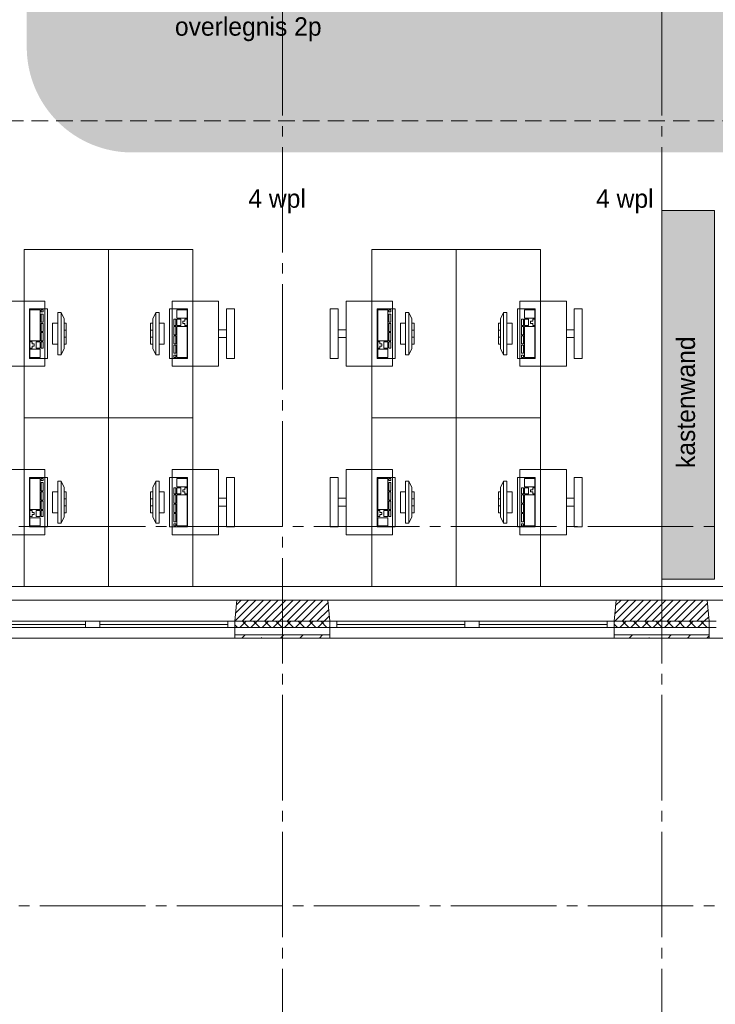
# Paper-space layout '19061B VOn 012b Plattegrond tweede verdieping' of a CAD drawing. Header units: millimetres. Extents: x 10 to 1052, y 0 to 594.
# Tile 24 of 50: x 498 to 564, y 305 to 399. Entities that reach past the tile are written whole.
import ezdxf
from ezdxf.xclip import XClip

# ---------------------------------------------------------------- set-up
doc = ezdxf.new("R2010")
doc.units = ezdxf.units.MM
doc.header["$MEASUREMENT"] = 0
doc.header["$XCLIPFRAME"] = 0
doc.linetypes.add('B0204', pattern=[13, 10, -1, 1, -1])
doc.linetypes.add('B0701', pattern=[2.3412, 1.56, -0.7812])
for name, color, linetype in [('21 Buitenwanden', 7, 'Continuous'), ('21 Buitenwanden Doorsnede-arcering', 7, 'Continuous'), ('21 Buitenwanden Laagscheidingslijnen', 7, 'Continuous'), ('21 Buitenwanden Ramen', 7, 'Continuous'), ('23 Vloeren', 7, 'Continuous'), ('67 Radiatoren - lijn', 7, 'Continuous'), ('82 Interieur', 7, 'Continuous'), ('A Stramien', 7, 'Continuous'), ('New_82 Interieur', 7, 'Continuous'), ('New_82 Interieur 2D arcering', 7, 'Continuous'), ('New_Z Ruimtebenaming', 7, 'Continuous')]:
    doc.layers.add(name, color=color, linetype=linetype)
doc.styles.add('GENERATED_STYLE_5', font='txt')
pattern_1 = [(45, (162.7604, 134.7577), (-1.838478, 1.838478), []), (45, (161.8411, 135.677), (-1.838478, 1.838478), [1.95, -0.65, 0, -0.65])]
pattern_2 = [(45, (162.7604, 134.7577), (-0.5303301, 0.5303301), []), (135, (162.7604, 134.7577), (0.5303301, 0.5303301), [])]
pattern_3 = [(45, (162.76037, 134.7577), (-0.3535534, 0.3535534), [])]

# ---------------------------------------------------------------- blocks, each defined once
blk = doc.blocks.new('Drawing_2_1', base_point=(162.76, 134.758))
at = {"layer": '21 Buitenwanden Doorsnede-arcering', "linetype": 'Continuous', "lineweight": 0, "true_color": 0x000000}
h = blk.add_hatch(dxfattribs=at)
h.set_pattern_fill('220_Gewapend_beton___pre_2B', color=18, style=0, pattern_type=2)
h.set_pattern_definition(pattern_3)
h.paths.add_polyline_path([(518.435, 343.758), (518.26, 341.758), (527.26, 341.758), (527.085, 343.758)])
h = blk.add_hatch(dxfattribs=at)
h.set_pattern_fill('220_Gewapend_beton___pre_2B', color=18, style=0, pattern_type=2)
h.set_pattern_definition(pattern_3)
h.paths.add_polyline_path([(554.435, 343.758), (554.26, 341.758), (563.26, 341.758), (563.085, 343.758)])
h = blk.add_hatch(dxfattribs=at)
h.set_pattern_fill('415_Isolatie_ruit_0001', color=18, style=0, pattern_type=2)
h.set_pattern_definition(pattern_2)
h.paths.add_polyline_path([(518.26, 341.158), (527.26, 341.158), (527.26, 341.758), (518.26, 341.758)])
h = blk.add_hatch(dxfattribs=at)
h.set_pattern_fill('415_Isolatie_ruit_0001', color=18, style=0, pattern_type=2)
h.set_pattern_definition(pattern_2)
h.paths.add_polyline_path([(554.26, 341.758), (554.26, 341.158), (563.26, 341.158), (563.26, 341.758)])
h = blk.add_hatch(dxfattribs=at)
h.set_pattern_fill('160_Natuursteen_0001', color=18, style=0, pattern_type=2)
h.set_pattern_definition(pattern_1)
h.paths.add_polyline_path([(518.26, 340.158), (527.26, 340.158), (527.26, 340.458), (518.26, 340.458)])
h = blk.add_hatch(dxfattribs=at)
h.set_pattern_fill('160_Natuursteen_0001', color=18, style=0, pattern_type=2)
h.set_pattern_definition(pattern_1)
h.paths.add_polyline_path([(554.26, 340.158), (563.26, 340.158), (563.26, 340.458), (554.26, 340.458)])
at = {"layer": 'New_82 Interieur 2D arcering', "linetype": 'Continuous', "lineweight": 0, "true_color": 0xc9b395}
blk.add_hatch(color=253, dxfattribs=at).paths.add_polyline_path([(498.504, 396.258, 0.414214), (508.504, 386.258), (717.51, 386.258, 0.414214), (727.51, 396.258), (727.51, 413.758, 0.414214), (717.51, 423.758), (508.504, 423.758, 0.414214), (498.504, 413.758)])
at = {"layer": 'New_82 Interieur 2D arcering', "linetype": 'Continuous', "lineweight": 0, "true_color": 0xffffff}
blk.add_hatch(color=7, dxfattribs=at).paths.add_polyline_path([(563.76, 380.758), (558.76, 380.758), (558.76, 345.758), (563.76, 345.758)])
at = {"layer": '21 Buitenwanden', "color": 3, "linetype": 'Continuous', "lineweight": 0}
for p, q in [((518.26, 341.758), (518.435, 343.758)), ((527.26, 341.758), (527.085, 343.758)), ((554.26, 341.758), (554.435, 343.758)), ((563.26, 341.758), (563.085, 343.758))]:
    blk.add_line(p, q, dxfattribs=at)
at = {"layer": '21 Buitenwanden', "color": 1, "linetype": 'Continuous', "lineweight": 0}
for p, q in [((518.26, 341.158), (518.26, 341.758)), ((527.26, 341.158), (527.26, 341.758)), ((554.26, 341.158), (554.26, 341.758)), ((563.26, 341.158), (563.26, 341.758))]:
    blk.add_line(p, q, dxfattribs=at)
at = {"layer": '21 Buitenwanden', "color": 9, "linetype": 'Continuous', "lineweight": 0}
for p, q in [((518.26, 340.458), (518.26, 341.158)), ((527.26, 340.458), (527.26, 341.158)), ((554.26, 340.458), (554.26, 341.158)), ((563.26, 340.458), (563.26, 341.158))]:
    blk.add_line(p, q, dxfattribs=at)
at = {"layer": '21 Buitenwanden', "color": 2, "linetype": 'Continuous', "lineweight": 0}
for p, q in [((518.26, 340.158), (518.26, 340.458)), ((527.26, 340.158), (527.26, 340.458)), ((554.26, 340.158), (554.26, 340.458)), ((563.26, 340.158), (563.26, 340.458))]:
    blk.add_line(p, q, dxfattribs=at)
at = {"layer": '21 Buitenwanden', "color": 3, "linetype": 'Continuous', "lineweight": 0, "flags": 128}
for points in [[(527.085, 343.758), (518.435, 343.758)], [(563.085, 343.758), (554.435, 343.758)]]:
    blk.add_lwpolyline(points, dxfattribs=at)
at = {"layer": '21 Buitenwanden', "color": 2, "linetype": 'Continuous', "lineweight": 0, "flags": 128}
for points in [[(518.26, 340.158), (527.26, 340.158)], [(554.26, 340.158), (563.26, 340.158)]]:
    blk.add_lwpolyline(points, dxfattribs=at)
at = {"layer": '21 Buitenwanden Laagscheidingslijnen', "color": 3, "linetype": 'Continuous', "lineweight": 0}
for p, q in [((518.26, 341.758), (527.26, 341.758)), ((554.26, 341.758), (563.26, 341.758))]:
    blk.add_line(p, q, dxfattribs=at)
at = {"layer": '21 Buitenwanden Laagscheidingslijnen', "color": 1, "linetype": 'Continuous', "lineweight": 0}
for p, q in [((518.26, 341.158), (527.26, 341.158)), ((554.26, 341.158), (563.26, 341.158))]:
    blk.add_line(p, q, dxfattribs=at)
at = {"layer": '21 Buitenwanden Laagscheidingslijnen', "color": 2, "linetype": 'Continuous', "lineweight": 0}
for p, q in [((518.26, 340.458), (527.26, 340.458)), ((554.26, 340.458), (563.26, 340.458))]:
    blk.add_line(p, q, dxfattribs=at)
at = {"layer": '21 Buitenwanden Ramen', "color": 9, "linetype": 'Continuous', "lineweight": 0}
for p, q in [((495.585, 343.758), (504.76, 343.758)), ((504.76, 343.758), (518.435, 343.758)), ((540.76, 343.758), (527.085, 343.758)), ((554.435, 343.758), (540.76, 343.758)), ((576.76, 343.758), (563.085, 343.758)), ((504.09, 341.758), (496.43, 341.758)), ((496.43, 341.458), (504.09, 341.458)), ((496.43, 341.158), (504.09, 341.158)), ((518.26, 340.458), (518.26, 341.158)), ((527.26, 340.458), (527.26, 341.158)), ((541.43, 341.758), (553.59, 341.758)), ((553.59, 341.458), (541.43, 341.458)), ((553.59, 341.158), (541.43, 341.158)), ((554.26, 340.458), (554.26, 341.158)), ((563.26, 340.458), (563.26, 341.158)), ((495.76, 340.158), (504.76, 340.158)), ((504.76, 340.158), (518.26, 340.158)), ((540.76, 340.158), (527.26, 340.158)), ((554.26, 340.158), (540.76, 340.158)), ((576.76, 340.158), (563.26, 340.158))]:
    blk.add_line(p, q, dxfattribs=at)
at = {"layer": '21 Buitenwanden Ramen', "color": 3, "linetype": 'Continuous', "lineweight": 0}
for p, q in [((518.26, 341.758), (518.435, 343.758)), ((527.26, 341.758), (527.085, 343.758)), ((554.26, 341.758), (554.435, 343.758)), ((563.26, 341.758), (563.085, 343.758))]:
    blk.add_line(p, q, dxfattribs=at)
at = {"layer": '21 Buitenwanden Ramen', "color": 1, "linetype": 'Continuous', "lineweight": 0}
for p, q in [((504.76, 341.758), (504.09, 341.758)), ((504.09, 341.758), (504.09, 341.158)), ((504.09, 341.158), (504.76, 341.158)), ((505.43, 341.758), (504.76, 341.758)), ((504.76, 341.158), (505.43, 341.158)), ((505.43, 341.158), (505.43, 341.758)), ((517.59, 341.758), (505.43, 341.758)), ((505.43, 341.458), (517.59, 341.458)), ((505.43, 341.158), (517.59, 341.158)), ((518.26, 341.758), (517.59, 341.758)), ((517.59, 341.758), (517.59, 341.158)), ((517.59, 341.158), (518.26, 341.158)), ((518.26, 341.158), (518.26, 341.758)), ((518.26, 341.158), (518.26, 341.758)), ((527.26, 341.758), (527.93, 341.758)), ((527.26, 341.158), (527.26, 341.758)), ((527.26, 341.158), (527.26, 341.758)), ((527.93, 341.158), (527.26, 341.158)), ((527.93, 341.758), (527.93, 341.158)), ((527.93, 341.758), (540.09, 341.758)), ((540.09, 341.458), (527.93, 341.458)), ((540.09, 341.158), (527.93, 341.158)), ((540.09, 341.158), (540.09, 341.758)), ((540.09, 341.758), (540.76, 341.758)), ((540.76, 341.158), (540.09, 341.158)), ((540.76, 341.758), (541.43, 341.758)), ((541.43, 341.158), (540.76, 341.158)), ((541.43, 341.758), (541.43, 341.158)), ((553.59, 341.158), (553.59, 341.758)), ((553.59, 341.758), (554.26, 341.758)), ((554.26, 341.158), (553.59, 341.158)), ((554.26, 341.158), (554.26, 341.758)), ((554.26, 341.158), (554.26, 341.758)), ((563.26, 341.758), (563.93, 341.758)), ((563.26, 341.158), (563.26, 341.758)), ((563.26, 341.158), (563.26, 341.758)), ((563.93, 341.158), (563.26, 341.158))]:
    blk.add_line(p, q, dxfattribs=at)
at = {"layer": '21 Buitenwanden Ramen', "color": 2, "linetype": 'Continuous', "lineweight": 0}
for p, q in [((518.26, 340.158), (518.26, 340.458)), ((527.26, 340.158), (527.26, 340.458)), ((554.26, 340.158), (554.26, 340.458)), ((563.26, 340.158), (563.26, 340.458))]:
    blk.add_line(p, q, dxfattribs=at)
at = {"layer": '23 Vloeren', "color": 1, "linetype": 'Continuous', "lineweight": 0, "flags": 128}
blk.add_lwpolyline([(286.76, 136.758), (286.76, 358.758), (236.757, 358.758), (236.757, 380.898), (286.76, 380.898), (286.76, 358.758), (380.76, 358.758), (380.76, 343.758), (808.76, 343.758)], dxfattribs=at)
at = {"layer": '67 Radiatoren - lijn', "color": 9, "linetype": 'Continuous', "lineweight": 0, "flags": 128}
blk.add_lwpolyline([(380.76, 345.058), (807.46, 345.058), (807.46, 388.258)], dxfattribs=at)
at = {"layer": 'A Stramien', "color": 9, "linetype": 'B0204', "lineweight": 0}
for p, q in [((522.76, 516.758), (522.76, 94.758)), ((558.76, 516.758), (558.76, 94.758)), ((122.76, 350.758), (850.76, 350.758)), ((122.76, 341.758), (850.76, 341.758)), ((122.76, 314.758), (850.76, 314.758))]:
    blk.add_line(p, q, dxfattribs=at)
at = {"layer": 'New_82 Interieur', "color": 1, "linetype": 'Continuous', "lineweight": 0}
for p, q in [((498.809, 371.31), (498.809, 368.372)), ((499.779, 371.31), (498.809, 371.31)), ((499.779, 368.372), (499.779, 371.31)), ((499.876, 371.31), (499.876, 371.114)), ((500.069, 371.31), (499.876, 371.31)), ((499.876, 371.114), (500.069, 371.114)), ((500.069, 371.114), (500.069, 371.31)), ((513.712, 371.31), (512.742, 371.31)), ((512.742, 371.31), (512.742, 370.526)), ((513.712, 370.526), (513.712, 371.31)), ((531.809, 371.31), (531.809, 368.372)), ((532.779, 371.31), (531.809, 371.31)), ((532.779, 368.372), (532.779, 371.31)), ((532.876, 371.31), (532.876, 371.114)), ((533.069, 371.31), (532.876, 371.31)), ((532.876, 371.114), (533.069, 371.114)), ((533.069, 371.114), (533.069, 371.31)), ((546.712, 371.31), (545.742, 371.31)), ((545.742, 371.31), (545.742, 370.527)), ((546.712, 370.527), (546.712, 371.31)), ((499.876, 370.918), (499.876, 370.135)), ((500.069, 370.918), (499.876, 370.918)), ((499.876, 370.135), (500.069, 370.135)), ((500.069, 370.135), (500.069, 370.918)), ((501.46, 371.058), (501.46, 367.058)), ((501.76, 371.058), (501.46, 371.058)), ((501.76, 367.058), (501.76, 371.058)), ((501.76, 371.058), (502.06, 370.458)), ((502.06, 370.458), (502.06, 367.658)), ((510.76, 371.058), (510.46, 370.458)), ((510.46, 367.658), (510.46, 370.458)), ((511.06, 371.058), (510.76, 371.058)), ((510.76, 371.058), (510.76, 367.058)), ((511.06, 367.058), (511.06, 371.058)), ((512.645, 370.428), (512.451, 370.428)), ((512.451, 370.428), (512.451, 369.841)), ((512.645, 369.841), (512.645, 370.428)), ((512.742, 370.526), (513.712, 370.526)), ((513.13, 370.428), (512.742, 370.428)), ((512.742, 370.428), (512.742, 369.841)), ((513.13, 369.841), (513.13, 370.428)), ((513.518, 370.233), (513.324, 370.233)), ((513.324, 370.233), (513.324, 370.037)), ((513.712, 370.428), (513.518, 370.428)), ((513.518, 370.428), (513.518, 370.233)), ((513.712, 369.841), (513.712, 370.428)), ((532.876, 370.918), (532.876, 370.135)), ((533.069, 370.918), (532.876, 370.918)), ((532.876, 370.135), (533.069, 370.135)), ((533.069, 370.135), (533.069, 370.918)), ((534.46, 371.058), (534.46, 367.058)), ((534.76, 371.058), (534.46, 371.058)), ((534.76, 367.058), (534.76, 371.058)), ((534.76, 371.058), (535.06, 370.458)), ((535.06, 370.458), (535.06, 367.658)), ((543.76, 371.058), (543.46, 370.458)), ((543.46, 367.658), (543.46, 370.458)), ((544.06, 371.058), (543.76, 371.058)), ((543.76, 371.058), (543.76, 367.058)), ((544.06, 367.058), (544.06, 371.058)), ((545.645, 370.429), (545.451, 370.429)), ((545.451, 370.429), (545.451, 369.841)), ((545.645, 369.841), (545.645, 370.429)), ((545.742, 370.527), (546.712, 370.527)), ((546.13, 370.429), (545.742, 370.429)), ((545.742, 370.429), (545.742, 369.841)), ((546.13, 369.841), (546.13, 370.429)), ((546.518, 370.233), (546.324, 370.233)), ((546.324, 370.233), (546.324, 370.037)), ((546.712, 370.429), (546.518, 370.429)), ((546.518, 370.429), (546.518, 370.233)), ((546.712, 369.841), (546.712, 370.429)), ((499.876, 370.037), (499.876, 369.253)), ((500.069, 370.037), (499.876, 370.037)), ((499.876, 369.253), (500.069, 369.253)), ((500.069, 369.253), (500.069, 370.037)), ((500.96, 370.058), (500.96, 368.058)), ((501.46, 370.058), (500.96, 370.058)), ((501.46, 368.058), (501.46, 370.058)), ((502.06, 370.058), (502.06, 368.058)), ((502.26, 370.058), (502.06, 370.058)), ((502.06, 369.391), (502.26, 369.391)), ((502.26, 368.058), (502.26, 370.058)), ((510.46, 370.058), (510.26, 370.058)), ((510.26, 370.058), (510.26, 368.058)), ((510.46, 369.391), (510.26, 369.391)), ((510.46, 368.058), (510.46, 370.058)), ((511.56, 370.058), (511.06, 370.058)), ((511.06, 370.058), (511.06, 368.058)), ((511.56, 368.058), (511.56, 370.058)), ((512.451, 369.841), (512.645, 369.841)), ((512.645, 369.743), (512.451, 369.743)), ((512.451, 369.743), (512.451, 368.96)), ((512.645, 368.96), (512.645, 369.743)), ((512.742, 369.841), (513.13, 369.841)), ((513.712, 369.743), (512.742, 369.743)), ((512.742, 369.743), (512.742, 366.806)), ((513.324, 370.037), (513.518, 370.037)), ((513.518, 370.037), (513.518, 369.841)), ((513.518, 369.841), (513.712, 369.841)), ((513.712, 366.806), (513.712, 369.743)), ((532.876, 370.037), (532.876, 369.254)), ((533.069, 370.037), (532.876, 370.037)), ((532.876, 369.254), (533.069, 369.254)), ((533.069, 369.254), (533.069, 370.037)), ((533.96, 370.058), (533.96, 368.058)), ((534.46, 370.058), (533.96, 370.058)), ((534.46, 368.058), (534.46, 370.058)), ((535.06, 370.058), (535.06, 368.058)), ((535.26, 370.058), (535.06, 370.058)), ((535.06, 369.391), (535.26, 369.391)), ((535.26, 368.058), (535.26, 370.058)), ((543.46, 370.058), (543.26, 370.058)), ((543.26, 370.058), (543.26, 368.058)), ((543.46, 369.391), (543.26, 369.391)), ((543.46, 368.058), (543.46, 370.058)), ((544.56, 370.058), (544.06, 370.058)), ((544.06, 370.058), (544.06, 368.058)), ((544.56, 368.058), (544.56, 370.058)), ((545.451, 369.841), (545.645, 369.841)), ((545.645, 369.743), (545.451, 369.743)), ((545.451, 369.743), (545.451, 368.96)), ((545.645, 368.96), (545.645, 369.743)), ((545.742, 369.841), (546.13, 369.841)), ((546.712, 369.743), (545.742, 369.743)), ((545.742, 369.743), (545.742, 366.806)), ((546.324, 370.037), (546.518, 370.037)), ((546.518, 370.037), (546.518, 369.841)), ((546.518, 369.841), (546.712, 369.841)), ((546.712, 366.806), (546.712, 369.743)), ((498.809, 368.372), (499.779, 368.372)), ((498.809, 368.274), (498.809, 367.687)), ((499.003, 368.274), (498.809, 368.274)), ((499.003, 368.078), (499.003, 368.274)), ((499.391, 368.274), (499.391, 367.687)), ((499.779, 368.274), (499.391, 368.274)), ((499.779, 367.687), (499.779, 368.274)), ((499.876, 369.156), (499.876, 368.372)), ((500.069, 369.156), (499.876, 369.156)), ((499.876, 368.372), (500.069, 368.372)), ((499.876, 368.274), (499.876, 367.687)), ((500.069, 368.274), (499.876, 368.274)), ((500.069, 368.372), (500.069, 369.156)), ((500.069, 367.687), (500.069, 368.274)), ((502.06, 368.724), (502.26, 368.724)), ((510.46, 368.724), (510.26, 368.724)), ((512.451, 368.96), (512.645, 368.96)), ((512.645, 368.862), (512.451, 368.862)), ((512.451, 368.862), (512.451, 368.078)), ((512.645, 368.078), (512.645, 368.862)), ((531.809, 368.372), (532.779, 368.372)), ((531.809, 368.274), (531.809, 367.687)), ((532.003, 368.274), (531.809, 368.274)), ((532.003, 368.079), (532.003, 368.274)), ((532.391, 368.274), (532.391, 367.687)), ((532.779, 368.274), (532.391, 368.274)), ((532.779, 367.687), (532.779, 368.274)), ((532.876, 369.156), (532.876, 368.372)), ((533.069, 369.156), (532.876, 369.156)), ((532.876, 368.372), (533.069, 368.372)), ((532.876, 368.274), (532.876, 367.687)), ((533.069, 368.274), (532.876, 368.274)), ((533.069, 368.372), (533.069, 369.156)), ((533.069, 367.687), (533.069, 368.274)), ((535.06, 368.724), (535.26, 368.724)), ((543.46, 368.724), (543.26, 368.724)), ((545.451, 368.96), (545.645, 368.96)), ((545.645, 368.862), (545.451, 368.862)), ((545.451, 368.862), (545.451, 368.079)), ((545.645, 368.079), (545.645, 368.862)), ((498.809, 367.687), (499.003, 367.687)), ((498.809, 367.589), (498.809, 366.806)), ((499.779, 367.589), (498.809, 367.589)), ((499.197, 368.078), (499.003, 368.078)), ((499.003, 367.687), (499.003, 367.883)), ((499.003, 367.883), (499.197, 367.883)), ((499.197, 367.883), (499.197, 368.078)), ((499.391, 367.687), (499.779, 367.687)), ((499.779, 366.806), (499.779, 367.589)), ((499.876, 367.687), (500.069, 367.687)), ((500.96, 368.058), (501.46, 368.058)), ((501.76, 367.058), (502.06, 367.658)), ((502.06, 368.058), (502.26, 368.058)), ((510.26, 368.058), (510.46, 368.058)), ((510.76, 367.058), (510.46, 367.658)), ((511.06, 368.058), (511.56, 368.058)), ((512.451, 368.078), (512.645, 368.078)), ((512.645, 367.981), (512.451, 367.981)), ((512.451, 367.981), (512.451, 367.197)), ((512.645, 367.197), (512.645, 367.981)), ((531.809, 367.687), (532.003, 367.687)), ((531.809, 367.589), (531.809, 366.806)), ((532.779, 367.589), (531.809, 367.589)), ((532.197, 368.079), (532.003, 368.079)), ((532.003, 367.687), (532.003, 367.883)), ((532.003, 367.883), (532.197, 367.883)), ((532.197, 367.883), (532.197, 368.079)), ((532.391, 367.687), (532.779, 367.687)), ((532.779, 366.806), (532.779, 367.589)), ((532.876, 367.687), (533.069, 367.687)), ((533.96, 368.058), (534.46, 368.058)), ((534.76, 367.058), (535.06, 367.658)), ((535.06, 368.058), (535.26, 368.058)), ((543.26, 368.058), (543.46, 368.058)), ((543.76, 367.058), (543.46, 367.658)), ((544.06, 368.058), (544.56, 368.058)), ((545.451, 368.079), (545.645, 368.079)), ((545.645, 367.981), (545.451, 367.981)), ((545.451, 367.981), (545.451, 367.197)), ((545.645, 367.197), (545.645, 367.981)), ((498.809, 366.806), (499.779, 366.806)), ((501.46, 367.058), (501.76, 367.058)), ((510.76, 367.058), (511.06, 367.058)), ((512.451, 367.197), (512.645, 367.197)), ((512.645, 367.001), (512.451, 367.001)), ((512.451, 367.001), (512.451, 366.806)), ((512.451, 366.806), (512.645, 366.806)), ((512.645, 366.806), (512.645, 367.001)), ((512.742, 366.806), (513.712, 366.806)), ((531.809, 366.806), (532.779, 366.806)), ((534.46, 367.058), (534.76, 367.058)), ((543.76, 367.058), (544.06, 367.058)), ((545.451, 367.197), (545.645, 367.197)), ((545.645, 367.002), (545.451, 367.002)), ((545.451, 367.002), (545.451, 366.806)), ((545.451, 366.806), (545.645, 366.806)), ((545.645, 366.806), (545.645, 367.002)), ((545.742, 366.806), (546.712, 366.806)), ((498.809, 355.31), (498.809, 352.372)), ((499.779, 355.31), (498.809, 355.31)), ((499.779, 352.372), (499.779, 355.31)), ((499.876, 355.31), (499.876, 355.114)), ((500.069, 355.31), (499.876, 355.31)), ((500.069, 355.114), (500.069, 355.31)), ((513.712, 355.31), (512.742, 355.31)), ((512.742, 355.31), (512.742, 354.526)), ((513.712, 354.526), (513.712, 355.31)), ((531.809, 355.31), (531.809, 352.372)), ((532.779, 355.31), (531.809, 355.31)), ((532.779, 352.372), (532.779, 355.31)), ((532.876, 355.31), (532.876, 355.114)), ((533.069, 355.31), (532.876, 355.31)), ((533.069, 355.114), (533.069, 355.31)), ((546.712, 355.31), (545.742, 355.31)), ((545.742, 355.31), (545.742, 354.527)), ((546.712, 354.527), (546.712, 355.31)), ((499.876, 355.114), (500.069, 355.114)), ((499.876, 354.918), (499.876, 354.135)), ((500.069, 354.918), (499.876, 354.918)), ((500.069, 354.135), (500.069, 354.918)), ((501.46, 355.058), (501.46, 351.058)), ((501.76, 355.058), (501.46, 355.058)), ((501.76, 351.058), (501.76, 355.058)), ((501.76, 355.058), (502.06, 354.458)), ((502.06, 354.458), (502.06, 351.658)), ((510.76, 355.058), (510.46, 354.458)), ((510.46, 351.658), (510.46, 354.458)), ((511.06, 355.058), (510.76, 355.058)), ((510.76, 355.058), (510.76, 351.058)), ((511.06, 351.058), (511.06, 355.058)), ((512.645, 354.428), (512.451, 354.428)), ((512.451, 354.428), (512.451, 353.841)), ((512.645, 353.841), (512.645, 354.428)), ((512.742, 354.526), (513.712, 354.526)), ((513.13, 354.428), (512.742, 354.428)), ((512.742, 354.428), (512.742, 353.841)), ((513.13, 353.841), (513.13, 354.428)), ((513.712, 354.428), (513.518, 354.428)), ((513.518, 354.428), (513.518, 354.233)), ((513.712, 353.841), (513.712, 354.428)), ((532.876, 355.114), (533.069, 355.114)), ((532.876, 354.918), (532.876, 354.135)), ((533.069, 354.918), (532.876, 354.918)), ((533.069, 354.135), (533.069, 354.918)), ((534.46, 355.058), (534.46, 351.058)), ((534.76, 355.058), (534.46, 355.058)), ((534.76, 351.058), (534.76, 355.058)), ((534.76, 355.058), (535.06, 354.458)), ((535.06, 354.458), (535.06, 351.658)), ((543.76, 355.058), (543.46, 354.458)), ((543.46, 351.658), (543.46, 354.458)), ((544.06, 355.058), (543.76, 355.058)), ((543.76, 355.058), (543.76, 351.058)), ((544.06, 351.058), (544.06, 355.058)), ((545.645, 354.429), (545.451, 354.429)), ((545.451, 354.429), (545.451, 353.841)), ((545.645, 353.841), (545.645, 354.429)), ((545.742, 354.527), (546.712, 354.527)), ((546.13, 354.429), (545.742, 354.429)), ((545.742, 354.429), (545.742, 353.841)), ((546.13, 353.841), (546.13, 354.429)), ((546.712, 354.429), (546.518, 354.429)), ((546.518, 354.429), (546.518, 354.233)), ((546.712, 353.841), (546.712, 354.429)), ((499.876, 354.135), (500.069, 354.135)), ((499.876, 354.037), (499.876, 353.253)), ((500.069, 354.037), (499.876, 354.037)), ((500.069, 353.253), (500.069, 354.037)), ((500.96, 354.058), (500.96, 352.058)), ((501.46, 354.058), (500.96, 354.058)), ((501.46, 352.058), (501.46, 354.058)), ((502.06, 354.058), (502.06, 352.058)), ((502.26, 354.058), (502.06, 354.058)), ((502.06, 353.391), (502.26, 353.391)), ((502.26, 352.058), (502.26, 354.058)), ((510.46, 354.058), (510.26, 354.058)), ((510.26, 354.058), (510.26, 352.058)), ((510.46, 353.391), (510.26, 353.391)), ((510.46, 352.058), (510.46, 354.058)), ((511.56, 354.058), (511.06, 354.058)), ((511.06, 354.058), (511.06, 352.058)), ((511.56, 352.058), (511.56, 354.058)), ((512.451, 353.841), (512.645, 353.841)), ((512.645, 353.743), (512.451, 353.743)), ((512.451, 353.743), (512.451, 352.96)), ((512.645, 352.96), (512.645, 353.743)), ((512.742, 353.841), (513.13, 353.841)), ((513.712, 353.743), (512.742, 353.743)), ((512.742, 353.743), (512.742, 350.806)), ((513.518, 354.233), (513.324, 354.233)), ((513.324, 354.233), (513.324, 354.037)), ((513.324, 354.037), (513.518, 354.037)), ((513.518, 354.037), (513.518, 353.841)), ((513.518, 353.841), (513.712, 353.841)), ((513.712, 350.806), (513.712, 353.743)), ((532.876, 354.135), (533.069, 354.135)), ((532.876, 354.037), (532.876, 353.254)), ((533.069, 354.037), (532.876, 354.037)), ((533.069, 353.254), (533.069, 354.037)), ((533.96, 354.058), (533.96, 352.058)), ((534.46, 354.058), (533.96, 354.058)), ((534.46, 352.058), (534.46, 354.058)), ((535.06, 354.058), (535.06, 352.058)), ((535.26, 354.058), (535.06, 354.058)), ((535.06, 353.391), (535.26, 353.391)), ((535.26, 352.058), (535.26, 354.058)), ((543.46, 354.058), (543.26, 354.058)), ((543.26, 354.058), (543.26, 352.058)), ((543.46, 353.391), (543.26, 353.391)), ((543.46, 352.058), (543.46, 354.058)), ((544.56, 354.058), (544.06, 354.058)), ((544.06, 354.058), (544.06, 352.058)), ((544.56, 352.058), (544.56, 354.058)), ((545.451, 353.841), (545.645, 353.841)), ((545.645, 353.743), (545.451, 353.743)), ((545.451, 353.743), (545.451, 352.96)), ((545.645, 352.96), (545.645, 353.743)), ((545.742, 353.841), (546.13, 353.841)), ((546.712, 353.743), (545.742, 353.743)), ((545.742, 353.743), (545.742, 350.806)), ((546.518, 354.233), (546.324, 354.233)), ((546.324, 354.233), (546.324, 354.037)), ((546.324, 354.037), (546.518, 354.037)), ((546.518, 354.037), (546.518, 353.841)), ((546.518, 353.841), (546.712, 353.841)), ((546.712, 350.806), (546.712, 353.743)), ((498.809, 352.372), (499.779, 352.372)), ((499.876, 353.253), (500.069, 353.253)), ((499.876, 353.156), (499.876, 352.372)), ((500.069, 353.156), (499.876, 353.156)), ((499.876, 352.372), (500.069, 352.372)), ((500.069, 352.372), (500.069, 353.156)), ((502.06, 352.724), (502.26, 352.724)), ((510.46, 352.724), (510.26, 352.724)), ((512.451, 352.96), (512.645, 352.96)), ((512.645, 352.862), (512.451, 352.862)), ((512.451, 352.862), (512.451, 352.078)), ((512.645, 352.078), (512.645, 352.862)), ((531.809, 352.372), (532.779, 352.372)), ((532.876, 353.254), (533.069, 353.254)), ((532.876, 353.156), (532.876, 352.372)), ((533.069, 353.156), (532.876, 353.156)), ((532.876, 352.372), (533.069, 352.372)), ((533.069, 352.372), (533.069, 353.156)), ((535.06, 352.724), (535.26, 352.724)), ((543.46, 352.724), (543.26, 352.724)), ((545.451, 352.96), (545.645, 352.96)), ((545.645, 352.862), (545.451, 352.862)), ((545.451, 352.862), (545.451, 352.079)), ((545.645, 352.079), (545.645, 352.862)), ((498.809, 352.274), (498.809, 351.687)), ((499.003, 352.274), (498.809, 352.274)), ((498.809, 351.687), (499.003, 351.687)), ((498.809, 351.589), (498.809, 350.806)), ((499.779, 351.589), (498.809, 351.589)), ((499.003, 352.078), (499.003, 352.274)), ((499.197, 352.078), (499.003, 352.078)), ((499.003, 351.687), (499.003, 351.883)), ((499.003, 351.883), (499.197, 351.883)), ((499.197, 351.883), (499.197, 352.078)), ((499.391, 352.274), (499.391, 351.687)), ((499.779, 352.274), (499.391, 352.274)), ((499.391, 351.687), (499.779, 351.687)), ((499.779, 351.687), (499.779, 352.274)), ((499.779, 350.806), (499.779, 351.589)), ((499.876, 352.274), (499.876, 351.687)), ((500.069, 352.274), (499.876, 352.274)), ((499.876, 351.687), (500.069, 351.687)), ((500.069, 351.687), (500.069, 352.274)), ((500.96, 352.058), (501.46, 352.058)), ((501.76, 351.058), (502.06, 351.658)), ((502.06, 352.058), (502.26, 352.058)), ((510.26, 352.058), (510.46, 352.058)), ((510.76, 351.058), (510.46, 351.658)), ((511.06, 352.058), (511.56, 352.058)), ((512.451, 352.078), (512.645, 352.078)), ((512.645, 351.981), (512.451, 351.981)), ((512.451, 351.981), (512.451, 351.197)), ((512.645, 351.197), (512.645, 351.981)), ((531.809, 352.274), (531.809, 351.687)), ((532.003, 352.274), (531.809, 352.274)), ((531.809, 351.687), (532.003, 351.687)), ((531.809, 351.589), (531.809, 350.806)), ((532.779, 351.589), (531.809, 351.589)), ((532.003, 352.079), (532.003, 352.274)), ((532.197, 352.079), (532.003, 352.079)), ((532.003, 351.687), (532.003, 351.883)), ((532.003, 351.883), (532.197, 351.883)), ((532.197, 351.883), (532.197, 352.079)), ((532.391, 352.274), (532.391, 351.687)), ((532.779, 352.274), (532.391, 352.274)), ((532.391, 351.687), (532.779, 351.687)), ((532.779, 351.687), (532.779, 352.274)), ((532.779, 350.806), (532.779, 351.589)), ((532.876, 352.274), (532.876, 351.687)), ((533.069, 352.274), (532.876, 352.274)), ((532.876, 351.687), (533.069, 351.687)), ((533.069, 351.687), (533.069, 352.274)), ((533.96, 352.058), (534.46, 352.058)), ((534.76, 351.058), (535.06, 351.658)), ((535.06, 352.058), (535.26, 352.058)), ((543.26, 352.058), (543.46, 352.058)), ((543.76, 351.058), (543.46, 351.658)), ((544.06, 352.058), (544.56, 352.058)), ((545.451, 352.079), (545.645, 352.079)), ((545.645, 351.981), (545.451, 351.981)), ((545.451, 351.981), (545.451, 351.197)), ((545.645, 351.197), (545.645, 351.981)), ((498.809, 350.806), (499.779, 350.806)), ((501.46, 351.058), (501.76, 351.058)), ((510.76, 351.058), (511.06, 351.058)), ((512.451, 351.197), (512.645, 351.197)), ((512.645, 351.001), (512.451, 351.001)), ((512.451, 351.001), (512.451, 350.806)), ((512.451, 350.806), (512.645, 350.806)), ((512.645, 350.806), (512.645, 351.001)), ((512.742, 350.806), (513.712, 350.806)), ((531.809, 350.806), (532.779, 350.806)), ((534.46, 351.058), (534.76, 351.058)), ((543.76, 351.058), (544.06, 351.058)), ((545.451, 351.197), (545.645, 351.197)), ((545.645, 351.002), (545.451, 351.002)), ((545.451, 351.002), (545.451, 350.806)), ((545.451, 350.806), (545.645, 350.806)), ((545.645, 350.806), (545.645, 351.002)), ((545.742, 350.806), (546.712, 350.806))]:
    blk.add_line(p, q, dxfattribs=at)
at = {"layer": 'New_82 Interieur', "color": 1, "linetype": 'Continuous', "lineweight": 0, "flags": 128}
for points in [[(563.76, 380.758), (558.76, 380.758), (558.76, 345.758), (563.76, 345.758)], [(506.26, 361.058), (506.26, 377.058), (498.26, 377.058), (498.26, 361.058)], [(506.26, 361.058), (506.26, 377.058), (514.26, 377.058), (514.26, 361.058)], [(539.26, 361.058), (539.26, 377.058), (531.26, 377.058), (531.26, 361.058)], [(539.26, 361.058), (539.26, 377.058), (547.26, 377.058), (547.26, 361.058)], [(500.21, 365.958), (500.21, 372.158), (495.81, 372.158), (495.81, 365.958)], [(512.31, 365.958), (512.31, 372.158), (516.71, 372.158), (516.71, 365.958)], [(533.21, 365.958), (533.21, 372.158), (528.81, 372.158), (528.81, 365.958)], [(545.31, 365.958), (545.31, 372.158), (549.71, 372.158), (549.71, 365.958)], [(500.46, 371.408), (498.76, 371.408), (498.76, 366.708), (500.46, 366.708)], [(512.06, 366.708), (513.76, 366.708), (513.76, 371.408), (512.06, 371.408)], [(518.21, 366.708), (517.46, 366.708), (517.46, 371.408), (518.21, 371.408)], [(527.31, 366.708), (528.06, 366.708), (528.06, 371.408), (527.31, 371.408)], [(533.46, 371.408), (531.76, 371.408), (531.76, 366.708), (533.46, 366.708)], [(545.06, 366.708), (546.76, 366.708), (546.76, 371.408), (545.06, 371.408)], [(551.21, 366.708), (550.46, 366.708), (550.46, 371.408), (551.21, 371.408)], [(516.71, 369.433), (517.46, 369.433), (517.46, 368.683), (516.71, 368.683)], [(528.81, 369.433), (528.06, 369.433), (528.06, 368.683), (528.81, 368.683)], [(549.71, 369.433), (550.46, 369.433), (550.46, 368.683), (549.71, 368.683)], [(506.26, 345.058), (506.26, 361.058), (498.26, 361.058), (498.26, 345.058)], [(506.26, 345.058), (506.26, 361.058), (514.26, 361.058), (514.26, 345.058)], [(539.26, 345.058), (539.26, 361.058), (531.26, 361.058), (531.26, 345.058)], [(539.26, 345.058), (539.26, 361.058), (547.26, 361.058), (547.26, 345.058)], [(500.21, 349.958), (500.21, 356.158), (495.81, 356.158), (495.81, 349.958)], [(512.31, 349.958), (512.31, 356.158), (516.71, 356.158), (516.71, 349.958)], [(533.21, 349.958), (533.21, 356.158), (528.81, 356.158), (528.81, 349.958)], [(545.31, 349.958), (545.31, 356.158), (549.71, 356.158), (549.71, 349.958)], [(500.46, 355.408), (498.76, 355.408), (498.76, 350.708), (500.46, 350.708)], [(512.06, 350.708), (513.76, 350.708), (513.76, 355.408), (512.06, 355.408)], [(518.21, 350.708), (517.46, 350.708), (517.46, 355.408), (518.21, 355.408)], [(527.31, 350.708), (528.06, 350.708), (528.06, 355.408), (527.31, 355.408)], [(533.46, 355.408), (531.76, 355.408), (531.76, 350.708), (533.46, 350.708)], [(545.06, 350.708), (546.76, 350.708), (546.76, 355.408), (545.06, 355.408)], [(551.21, 350.708), (550.46, 350.708), (550.46, 355.408), (551.21, 355.408)], [(516.71, 353.433), (517.46, 353.433), (517.46, 352.683), (516.71, 352.683)], [(528.81, 353.433), (528.06, 353.433), (528.06, 352.683), (528.81, 352.683)], [(549.71, 353.433), (550.46, 353.433), (550.46, 352.683), (549.71, 352.683)]]:
    blk.add_lwpolyline(points, close=True, dxfattribs=at)
at = {"layer": 'New_Z Ruimtebenaming', "color": 9, "linetype": 'B0701', "lineweight": 0, "flags": 128}
blk.add_lwpolyline([(487.26, 389.258), (738.26, 389.258)], dxfattribs=at)
at = {"layer": '82 Interieur', "color": 9, "linetype": 'Continuous', "lineweight": 0, "char_height": 1.75, "attachment_point": 8, "style": 'GENERATED_STYLE_5'}
for s, insert in [('\\A1;{\\pqc;\\fSanuk-Regular|b0|i0|c0|p2;overlegnis 2p}', (519.523, 396.815)), ('\\A1;{\\pqc;\\fSanuk-Regular|b0|i0|c0|p2;4\\fSanuk-Regular|b0|i0|c0|p2; wpl}', (522.26, 380.48)), ('\\A1;{\\pqc;\\fSanuk-Regular|b0|i0|c0|p2;4\\fSanuk-Regular|b0|i0|c0|p2; wpl}', (555.26, 380.48))]:
    blk.add_mtext(s, dxfattribs=dict(at, insert=insert))
at = {"layer": '82 Interieur', "color": 9, "linetype": 'Continuous', "lineweight": 0, "insert": (561.944, 362.549), "char_height": 1.75, "attachment_point": 8, "rotation": 90, "style": 'GENERATED_STYLE_5'}
blk.add_mtext('\\A1;{\\pqc;\\fSanuk-Regular|b0|i0|c0|p2;kastenwand}', dxfattribs=at)

psp = doc.layouts.new('19061B VOn 012b Plattegrond tweede verdieping')

# ---------------------------------------------------------------- block references
at = {"color": 4, "linetype": 'Continuous', "lineweight": 0}
ref = psp.add_blockref('Drawing_2_1', (162.76, 134.758), dxfattribs=at)
XClip(ref).set_block_clipping_path([(63.602702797, 41.749456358), (869.5607390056, 554.9340651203)])

doc.saveas('drawing.dxf')
